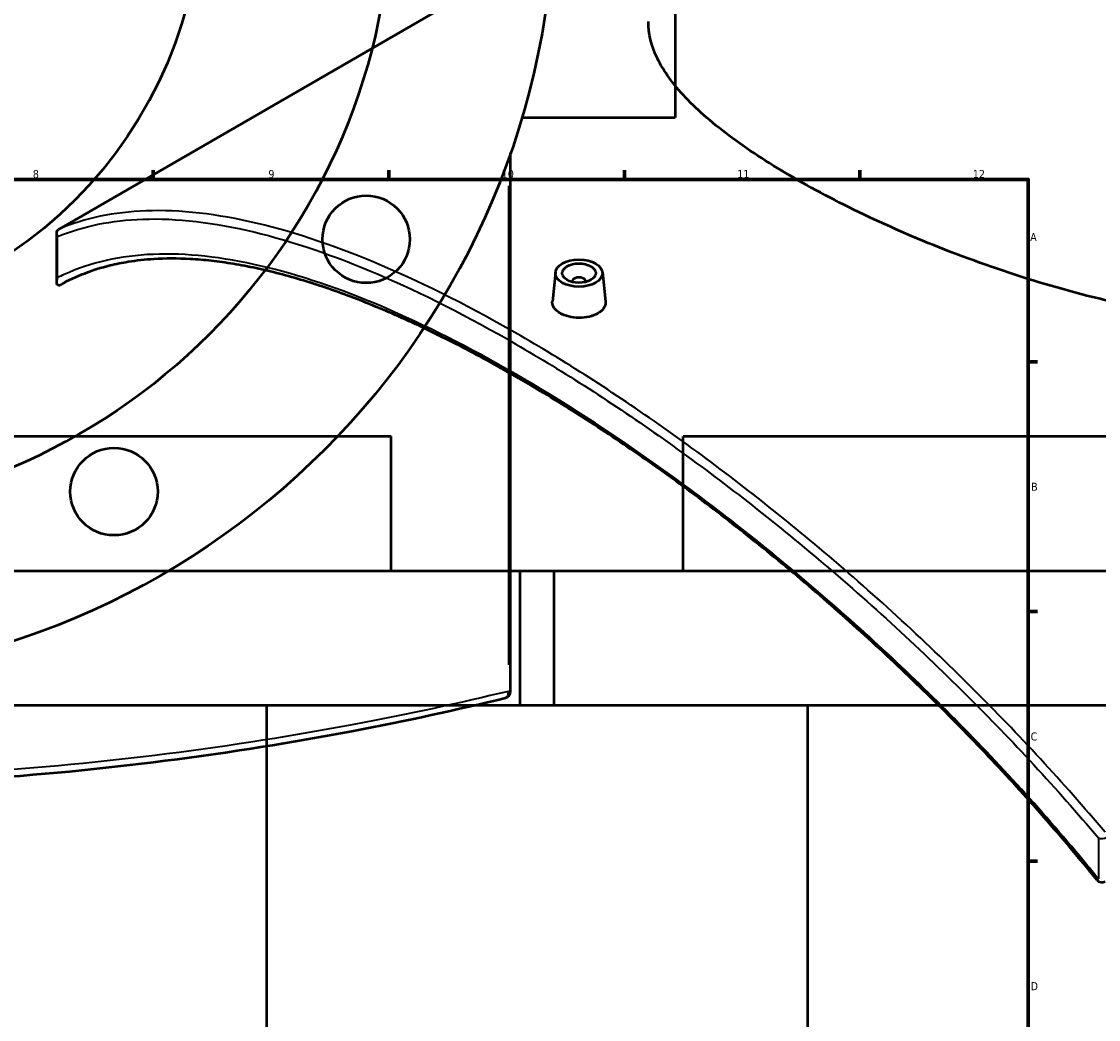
# Model space of a CAD drawing. Header units: millimetres. Extents: x -634 to 1180, y -305 to 954.
# Tile 10 of 12: x 521 to 842, y 324 to 621. Entities that reach past the tile are written whole.
import ezdxf

# ---------------------------------------------------------------- set-up
doc = ezdxf.new("R2010")
doc.units = ezdxf.units.MM
for name, color, linetype, lineweight in [('Border (ANSI)', 7, 'Continuous', 70), ('Dimension (ANSI)', 7, 'Continuous', 25), ('Visible (ANSI)', 7, 'Continuous', 50), ('Visible Narrow (ANSI)', 7, 'Continuous', 35)]:
    doc.layers.add(name, color=color, linetype=linetype, lineweight=lineweight)
doc.styles.add('Note Text (ANSI)', font='tahoma.ttf')
doc.dimstyles.new('Default - mm (ANSI)', dxfattribs={"dimtxt": 2.4, "dimasz": 2.5, "dimexe": 3.175, "dimexo": 1.6002, "dimgap": 0.8, "dimtad": 0, "dimtoh": 1, "dimdec": 0, "dimrnd": 1e-08, "dimzin": 4, "dimdsep": 46, "dimtxsty": 'Note Text (ANSI)', "dimcen": 0.09, "dimdle": 10, "dimclrd": 256, "dimclre": 256, "dimclrt": 5, "dimadec": 1, "dimazin": 1, "dimtfac": 1.27, "dimtofl": 0, "dimtmove": 0, "dimatfit": 3, "dimfxl": 1, "dimtolj": 1, "dimtzin": 4, "dimlwd": -1, "dimlwe": -1, "dimarcsym": 0})

# ---------------------------------------------------------------- blocks, each defined once
blk = doc.blocks.new('Borders Default Border')
at = {"layer": 'Border (ANSI)'}
for p, q in [((560.67, 574), (560.67, 576.8)), ((630.75, 574), (630.75, 576.8)), ((700.83, 574), (700.83, 576.8)), ((770.92, 574), (770.92, 576.8)), ((821, 519.75), (823.8, 519.75)), ((821, 445.5), (823.8, 445.5)), ((821, 371.25), (823.8, 371.25))]:
    blk.add_line(p, q, dxfattribs=at)
at = {"layer": 'Border (ANSI)', "flags": 128}
blk.add_lwpolyline([(20, 20), (20, 574), (821, 574), (821, 20), (20, 20)], dxfattribs=at)
at = {"layer": 'Border (ANSI)', "color": 5, "true_color": 0x0000ff, "char_height": 2.4, "attachment_point": 7, "style": 'Note Text (ANSI)'}
for s, insert in [('8', (524.84, 574.35)), ('9', (594.92, 574.35)), ('10', (664.35, 574.35)), ('11', (734.43, 574.4)), ('12', (804.52, 574.4)), ('A', (821.58, 555.68)), ('B', (821.87, 481.43)), ('C', (821.71, 407.13)), ('D', (821.72, 332.93))]:
    blk.add_mtext(s, dxfattribs=dict(at, insert=insert))
blk = doc.blocks.new('*D8')
at = {"layer": 'Defpoints', "color": 0, "transparency": 16777216}
for p in [(316.16, 852.46), (576.8, 464.96)]:
    blk.add_point(p, dxfattribs=at)
at = {"layer": 'Dimension (ANSI)', "transparency": 16777216}
for p, q in [((333.23, 827.1), (317.56, 850.39)), ((330.06, 827.1), (333.23, 827.1))]:
    blk.add_line(p, q, dxfattribs=at)
blk.add_solid([(317.91, 850.62), (317.21, 850.16), (316.16, 852.46)], dxfattribs=at)
at = {"layer": 'Dimension (ANSI)', "color": 5, "transparency": 16777216, "insert": (321.5, 828.39), "char_height": 2.4, "attachment_point": 1, "style": 'Note Text (ANSI)'}
blk.add_mtext('\\A1;∅467', dxfattribs=at)

msp = doc.modelspace()

# ---------------------------------------------------------------- linework, layer by layer
at = {"layer": 'Visible (ANSI)'}
for p, q in [((715.98, 724.96), (715.98, 592.46)), ((532.63, 559.23), (707.97, 660.46)), ((670.39, 592.46), (715.98, 592.46)), ((666.98, 421.79), (666.98, 581.89)), ((531.93, 543.45), (531.93, 558.01)), ((680.34, 546.39), (679.41, 537.72)), ((694.31, 546.39), (695.24, 537.73)), ((685.32, 543.69), (685.32, 543.49)), ((689.32, 543.69), (689.32, 543.49)), ((631.48, 497.57), (261.48, 497.57)), ((631.48, 457.57), (631.48, 497.57)), ((1088.38, 497.57), (718.38, 497.57)), ((718.38, 457.57), (718.38, 497.57)), ((679.98, 457.57), (212.98, 457.57)), ((1136.88, 457.57), (669.88, 457.57)), ((669.88, 417.57), (669.88, 457.57)), ((679.98, 417.57), (679.98, 457.57)), ((679.98, 417.57), (212.98, 417.57)), ((594.48, 202.52), (594.48, 417.57)), ((1136.88, 417.57), (669.88, 417.57)), ((755.38, 237.57), (755.38, 417.57))]:
    msp.add_line(p, q, dxfattribs=at)
for centre, radius in [((446.48, 658.71), 233.5), ((446.48, 658.71), 185), ((446.48, 658.71), 128.5), ((624.02, 556.21), 13), ((548.98, 481.18), 13)]:
    msp.add_circle(centre, radius, dxfattribs=at)
for centre, start, end in [((664.98, 421.79), 283.6091, 0), ((842.94, 367), 218.9585, 300)]:
    msp.add_arc(centre, 2, start, end, dxfattribs=at)
for major_axis in [(-7, 0), (5, 0)]:
    msp.add_ellipse((687.32, 546.14), major_axis=major_axis, ratio=0.57735, dxfattribs=at)
msp.add_ellipse((687.32, 543.69), major_axis=(-2, 0), ratio=0.57735, start_param=2.963882, end_param=6.460896, dxfattribs=at)
for points, knots in [([(960.62, 545.81), (953.94, 541.95), (946.42, 538.74), (930.12, 533.97), (921.34, 532.41), (903.12, 530.9), (893.66, 530.95), (874.68, 532.36), (865.16, 533.72), (846.79, 537.27), (837.28, 539.59), (818.29, 545.1), (808.82, 548.3), (790.58, 555.23), (781.8, 558.98), (765.5, 566.65), (757.99, 570.58), (744.65, 578.28), (738.43, 582.28), (727.52, 590.32), (722.83, 594.35), (715.33, 602.27), (712.52, 606.17), (708.84, 613.74), (707.97, 617.41), (707.97, 620.94)], [0, 0, 0, 0, 2.834398, 2.834398, 5.668795, 5.668795, 8.503193, 8.503193, 11.337591, 11.337591, 14.167253, 14.167253, 16.996914, 16.996914, 19.826576, 19.826576, 22.656238, 22.656238, 25.485899, 25.485899, 28.315561, 28.315561, 31.145223, 31.145223, 33.974884, 33.974884, 33.974884, 33.974884]), ([(532.22, 557.02), (532.22, 557.02), (532.22, 557.02), (532.12, 557.19), (532.04, 557.37), (531.95, 557.74), (531.92, 557.92), (531.95, 558.31), (532.01, 558.52), (532.21, 558.89), (532.35, 559.04), (532.52, 559.16)], [-0.2823711, -0.2823711, -0.2823711, -0.2823711, -0.2816773, -0.2816773, -0.2167109, -0.2167109, -0.1526594, -0.1526594, -0.0732336, -0.0732336, 0, 0, 0, 0]), ([(841.38, 365.74), (838.83, 368.9), (836.24, 372.03), (831, 378.26), (828.34, 381.34), (822.97, 387.47), (820.25, 390.5), (814.76, 396.52), (811.99, 399.51), (806.39, 405.42), (803.57, 408.34), (797.88, 414.14), (795.01, 417.01), (789.24, 422.68), (786.33, 425.48), (780.48, 431.03), (777.54, 433.77), (771.63, 439.18), (768.67, 441.85), (762.71, 447.12), (759.72, 449.72), (753.73, 454.84), (750.72, 457.36), (744.7, 462.33), (741.69, 464.77), (735.65, 469.58), (732.63, 471.94), (726.61, 476.57), (723.6, 478.83), (717.61, 483.27), (714.63, 485.44), (708.69, 489.67), (705.73, 491.74), (699.85, 495.77), (696.93, 497.74), (691.11, 501.58), (688.21, 503.44), (682.46, 507.07), (679.6, 508.84), (673.92, 512.26), (671.1, 513.93), (665.5, 517.15), (662.72, 518.71), (657.2, 521.72), (654.46, 523.17), (649.02, 525.98), (646.32, 527.33), (640.98, 529.92), (638.33, 531.16), (633.07, 533.54), (630.47, 534.67), (625.31, 536.82), (622.76, 537.85), (617.71, 539.78), (615.21, 540.69), (610.26, 542.39), (607.81, 543.18), (602.97, 544.65), (600.58, 545.33), (595.86, 546.56), (593.54, 547.11), (588.96, 548.09), (586.7, 548.52), (582.27, 549.25), (580.1, 549.55), (575.82, 550.03), (573.73, 550.21), (567.92, 550.52), (564.31, 550.52), (558.22, 550.14), (555.68, 549.86), (551.38, 549.16), (549.57, 548.8), (545.17, 547.72), (542.62, 546.92), (537.71, 545.03), (535.35, 543.94), (533.08, 542.7)], [7.346217, 7.346217, 7.346217, 7.346217, 8.572239, 8.572239, 9.798262, 9.798262, 11.024285, 11.024285, 12.250308, 12.250308, 13.476331, 13.476331, 14.702354, 14.702354, 15.928377, 15.928377, 17.1544, 17.1544, 18.380422, 18.380422, 19.606445, 19.606445, 20.832468, 20.832468, 22.058491, 22.058491, 23.284514, 23.284514, 24.505553, 24.505553, 25.720165, 25.720165, 26.929133, 26.929133, 28.133323, 28.133323, 29.333661, 29.333661, 30.531112, 30.531112, 31.726658, 31.726658, 32.921284, 32.921284, 34.115971, 34.115971, 35.311699, 35.311699, 36.509438, 36.509438, 37.710143, 37.710143, 38.914734, 38.914734, 40.124096, 40.124096, 41.339071, 41.339071, 42.560461, 42.560461, 43.786484, 43.786484, 45.012507, 45.012507, 46.23853, 46.23853, 47.464553, 47.464553, 49.695197, 49.695197, 51.368181, 51.368181, 52.622919, 52.622919, 54.505025, 54.505025, 56.387131, 56.387131, 56.387131, 56.387131]), ([(532.52, 542.56), (532.41, 542.57), (532.33, 542.59), (532.15, 542.7), (532.07, 542.81), (531.93, 543.16), (531.91, 543.43), (531.99, 544.07), (532.08, 544.43), (532.22, 544.8), (532.22, 544.8), (532.22, 544.8)], [-0.62056, -0.62056, -0.62056, -0.62056, -0.5364643, -0.5364643, -0.3929583, -0.3929583, -0.1992537, -0.1992537, 0, 0, 0.0015777, 0.0015777, 0.0015777, 0.0015777]), ([(532.52, 542.56), (532.54, 542.56), (532.56, 542.56), (532.67, 542.56), (532.76, 542.57), (532.92, 542.62), (533, 542.65), (533.08, 542.7)], [0.36906388, 0.36906388, 0.36906388, 0.36906388, 0.38106488, 0.38106488, 0.42443246, 0.42443246, 0.46135614, 0.46135614, 0.46135614, 0.46135614]), ([(692.93, 534.16), (692.23, 533.76), (691.34, 533.41), (689.38, 532.96), (688.32, 532.85), (686.33, 532.87), (685.27, 533), (683.31, 533.48), (682.42, 533.84), (681.01, 534.65), (680.4, 535.16), (679.59, 536.28), (679.39, 536.88), (679.39, 537.54), (679.4, 537.63), (679.41, 537.72)], [0, 0, 0, 0, 0.298819, 0.298819, 0.597639, 0.597639, 0.896386, 0.896386, 1.195134, 1.195134, 1.493882, 1.493882, 1.792629, 1.792629, 1.841075, 1.841075, 1.841075, 1.841075]), ([(695.24, 537.73), (695.25, 537.63), (695.25, 537.54), (695.26, 536.86), (695.06, 536.23), (694.25, 535.09), (693.64, 534.57), (692.93, 534.16)], [4.1341327, 4.1341327, 4.1341327, 4.1341327, 4.1828969, 4.1828969, 4.4817163, 4.4817163, 4.7805356, 4.7805356, 4.7805356, 4.7805356]), ([(227.51, 419.84), (241.71, 416.4), (257.03, 413.05), (290.79, 406.66), (309.38, 403.66), (347.39, 398.81), (366.75, 396.92), (406.24, 394.37), (426.36, 393.71), (446.48, 393.71), (466.6, 393.71), (486.72, 394.37), (526.21, 396.92), (545.58, 398.81), (583.59, 403.66), (602.18, 406.66), (635.94, 413.05), (651.25, 416.4), (665.45, 419.84)], [4.635714, 4.635714, 4.635714, 4.635714, 10.427801, 10.427801, 16.678101, 16.678101, 22.701154, 22.701154, 28.724212, 28.724212, 28.724212, 34.74727, 34.74727, 40.770323, 40.770323, 47.020622, 47.020622, 52.812715, 52.812715, 52.812715, 52.812715])]:
    msp.add_open_spline(points, degree=3, knots=knots, dxfattribs=at)
msp.add_open_spline([(532.63, 559.23), (532.59, 559.21), (532.56, 559.18), (532.52, 559.16)], degree=3, dxfattribs=at)
at = {"layer": 'Visible Narrow (ANSI)'}
for p, q in [((666.32, 572.09), (666.32, 429.7)), ((532.22, 544.8), (532.22, 557.02)), ((666.38, 421.79), (666.98, 421.79)), ((841.9, 378.23), (841.9, 366.01))]:
    msp.add_line(p, q, dxfattribs=at)
for centre, major_axis, ratio, start_param, end_param in [((664.98, 421.79), (0.47, -1.94), 0.655558, 0.07067, 1.342732), ((842.94, 379.21), (2, 0), 0.57735, 4.164515, 5.497787), ((842.94, 367), (-1.56, -1.26), 0.079711, 0, 0.774298)]:
    msp.add_ellipse(centre, major_axis=major_axis, ratio=ratio, start_param=start_param, end_param=end_param, dxfattribs=at)
for points, knots in [([(843.88, 379.89), (831.37, 394.71), (818.13, 409.01), (789.66, 437.4), (774.35, 451.37), (743.94, 476.93), (728.86, 488.58), (699.03, 509.74), (684.28, 519.23), (670, 527.48), (655.72, 535.73), (641.9, 542.72), (615.67, 553.94), (603.25, 558.16), (579.69, 563.76), (568.6, 565.02), (549.01, 564.3), (540.38, 562.5), (532.63, 559.23)], [-52.812715, -52.812715, -52.812715, -52.812715, -47.020622, -47.020622, -40.770323, -40.770323, -34.74727, -34.74727, -28.724212, -28.724212, -28.724212, -22.701154, -22.701154, -16.678101, -16.678101, -10.427801, -10.427801, -4.54518, -4.54518, -4.54518, -4.54518]), ([(532.22, 557.02), (539.84, 560.15), (548.29, 561.87), (567.64, 562.53), (578.67, 561.24), (602.12, 555.63), (614.48, 551.41), (640.6, 540.22), (654.36, 533.24), (668.58, 525.03), (682.81, 516.82), (697.51, 507.36), (727.23, 486.31), (742.26, 474.72), (772.57, 449.3), (787.83, 435.4), (816.22, 407.18), (829.42, 392.96), (841.9, 378.23)], [4.635714, 4.635714, 4.635714, 4.635714, 10.427801, 10.427801, 16.678101, 16.678101, 22.701154, 22.701154, 28.724212, 28.724212, 28.724212, 34.74727, 34.74727, 40.770323, 40.770323, 47.020622, 47.020622, 52.812715, 52.812715, 52.812715, 52.812715]), ([(841.9, 366.01), (840.86, 367.29), (839.82, 368.57), (825.96, 385.39), (812.29, 400.38), (783.92, 428.89), (769.21, 442.4), (739.95, 467.14), (725.41, 478.42), (696.62, 498.9), (682.39, 508.08), (668.58, 516.05), (654.78, 524.02), (641.42, 530.77), (616.04, 541.57), (604.01, 545.62), (581.19, 550.96), (570.45, 552.13), (550.87, 551.32), (542.03, 549.32), (533.5, 545.42), (532.86, 545.12), (532.22, 544.8)], [7.346217, 7.346217, 7.346217, 7.346217, 7.841213, 7.841213, 13.891785, 13.891785, 19.942363, 19.942363, 25.784729, 25.784729, 31.627101, 31.627101, 31.627101, 37.469472, 37.469472, 43.311838, 43.311838, 49.362416, 49.362416, 55.412988, 55.412988, 55.907979, 55.907979, 55.907979, 55.907979]), ([(666.32, 421.79), (652.06, 418.35), (636.68, 415.01), (602.79, 408.63), (584.13, 405.64), (545.97, 400.8), (526.53, 398.92), (486.88, 396.37), (466.68, 395.71), (446.48, 395.71), (426.28, 395.71), (406.08, 396.37), (366.44, 398.92), (347, 400.8), (308.84, 405.64), (290.17, 408.63), (256.03, 415.06), (240.43, 418.46), (225.98, 421.95)], [-52.812715, -52.812715, -52.812715, -52.812715, -47.020622, -47.020622, -40.770323, -40.770323, -34.74727, -34.74727, -28.724212, -28.724212, -28.724212, -22.701154, -22.701154, -16.678101, -16.678101, -10.427801, -10.427801, -4.54518, -4.54518, -4.54518, -4.54518])]:
    msp.add_open_spline(points, degree=3, knots=knots, dxfattribs=at)

# ---------------------------------------------------------------- block references
msp.add_blockref('Borders Default Border', (0, 0))

# ---------------------------------------------------------------- dimensions: what is measured, and where the dimension line sits
at = {"layer": 'Dimension (ANSI)'}
dim = msp.add_diameter_dim_2p(p1=(576.8, 464.96), p2=(316.16, 852.46), dimstyle='Default - mm (ANSI)', override={"dimgap": 0.8, "dimtih": 1, "dimdec": 0, "dimlfac": 1, "dimtol": 0, "dimlim": 0, "dimtp": 0, "dimtm": 0, "dimtdec": 2}, dxfattribs=at)
dim.commit()
dim.dimension.update_dxf_attribs({"geometry": '*D8', "text_midpoint": (325.38, 827.1), "dimtype": 163})

doc.saveas('drawing.dxf')
